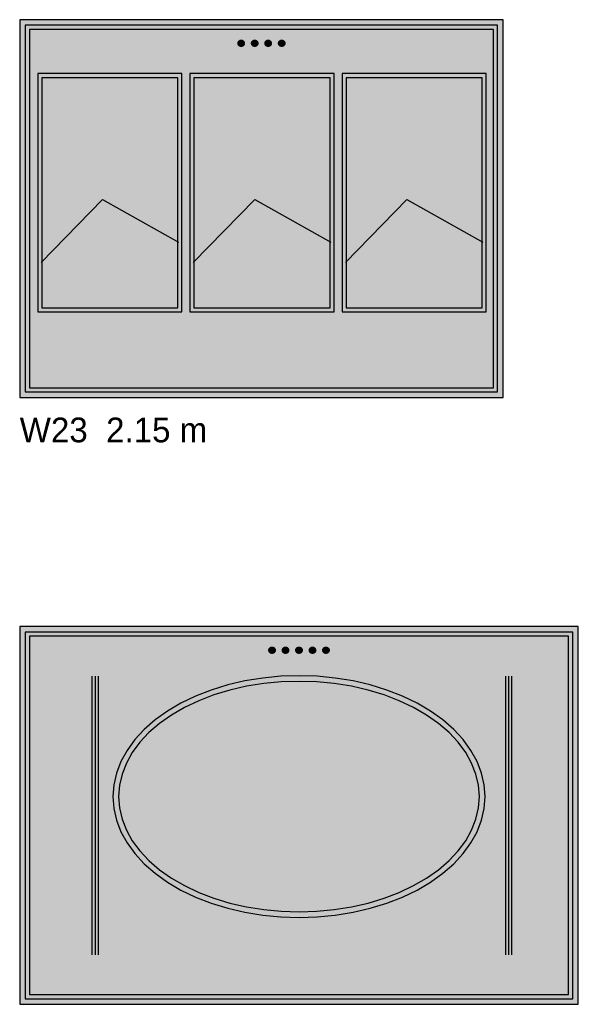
# Model space of a CAD drawing. Header units: metres. Extents: x 0 to 18.5, y -15.3 to 1.8.
# Tile 13 of 17: x 12.8 to 15.3, y -10.8 to -6.4. Entities that reach past the tile are written whole.
import ezdxf

# ---------------------------------------------------------------- set-up
doc = ezdxf.new("R2010")
doc.units = ezdxf.units.M

# ---------------------------------------------------------------- blocks, each defined once
blk = doc.blocks.new('NC_N1_ELEV_W23')
at = {"true_color": 0xf6f5ef}
h = blk.add_hatch(color=256, dxfattribs=at)
h.dxf.hatch_style = 1
h.paths.add_polyline_path([(2.15, 0), (2.15, 1.68), (0, 1.68), (0, 0)])
h = blk.add_hatch(color=256, dxfattribs=at)
h.dxf.hatch_style = 1
h.paths.add_polyline_path([(2.125, 0.025), (2.125, 1.655), (0.025, 1.655), (0.025, 0.025)])
at = {"true_color": 0xa38246}
h = blk.add_hatch(color=256, dxfattribs=at)
h.dxf.hatch_style = 1
h.paths.add_polyline_path([(0.999, 1.575), (0.9989, 1.5736), (0.9987, 1.5723), (0.9984, 1.5709), (0.9979, 1.5696), (0.9973, 1.5684), (0.9966, 1.5672), (0.9958, 1.5661), (0.9949, 1.5651), (0.9939, 1.5642), (0.9928, 1.5634), (0.9916, 1.5627), (0.9904, 1.5621), (0.9891, 1.5616), (0.9877, 1.5613), (0.9864, 1.5611), (0.985, 1.561), (0.9836, 1.5611), (0.9823, 1.5613), (0.9809, 1.5616), (0.9796, 1.5621), (0.9784, 1.5627), (0.9772, 1.5634), (0.9761, 1.5642), (0.9751, 1.5651), (0.9742, 1.5661), (0.9734, 1.5672), (0.9727, 1.5684), (0.9721, 1.5696), (0.9716, 1.5709), (0.9713, 1.5723), (0.9711, 1.5736), (0.971, 1.575), (0.9711, 1.5764), (0.9713, 1.5777), (0.9716, 1.5791), (0.9721, 1.5804), (0.9727, 1.5816), (0.9734, 1.5828), (0.9742, 1.5839), (0.9751, 1.5849), (0.9761, 1.5858), (0.9772, 1.5866), (0.9784, 1.5873), (0.9796, 1.5879), (0.9809, 1.5884), (0.9823, 1.5887), (0.9836, 1.5889), (0.985, 1.589), (0.9864, 1.5889), (0.9877, 1.5887), (0.9891, 1.5884), (0.9904, 1.5879), (0.9916, 1.5873), (0.9928, 1.5866), (0.9939, 1.5858), (0.9949, 1.5849), (0.9958, 1.5839), (0.9966, 1.5828), (0.9973, 1.5816), (0.9979, 1.5804), (0.9984, 1.5791), (0.9987, 1.5777), (0.9989, 1.5764)])
h = blk.add_hatch(color=256, dxfattribs=at)
h.dxf.hatch_style = 1
h.paths.add_polyline_path([(1.059, 1.575), (1.0589, 1.5736), (1.0587, 1.5723), (1.0584, 1.5709), (1.0579, 1.5696), (1.0573, 1.5684), (1.0566, 1.5672), (1.0558, 1.5661), (1.0549, 1.5651), (1.0539, 1.5642), (1.0528, 1.5634), (1.0516, 1.5627), (1.0504, 1.5621), (1.0491, 1.5616), (1.0477, 1.5613), (1.0464, 1.5611), (1.045, 1.561), (1.0436, 1.5611), (1.0423, 1.5613), (1.0409, 1.5616), (1.0396, 1.5621), (1.0384, 1.5627), (1.0372, 1.5634), (1.0361, 1.5642), (1.0351, 1.5651), (1.0342, 1.5661), (1.0334, 1.5672), (1.0327, 1.5684), (1.0321, 1.5696), (1.0316, 1.5709), (1.0313, 1.5723), (1.0311, 1.5736), (1.031, 1.575), (1.0311, 1.5764), (1.0313, 1.5777), (1.0316, 1.5791), (1.0321, 1.5804), (1.0327, 1.5816), (1.0334, 1.5828), (1.0342, 1.5839), (1.0351, 1.5849), (1.0361, 1.5858), (1.0372, 1.5866), (1.0384, 1.5873), (1.0396, 1.5879), (1.0409, 1.5884), (1.0423, 1.5887), (1.0436, 1.5889), (1.045, 1.589), (1.0464, 1.5889), (1.0477, 1.5887), (1.0491, 1.5884), (1.0504, 1.5879), (1.0516, 1.5873), (1.0528, 1.5866), (1.0539, 1.5858), (1.0549, 1.5849), (1.0558, 1.5839), (1.0566, 1.5828), (1.0573, 1.5816), (1.0579, 1.5804), (1.0584, 1.5791), (1.0587, 1.5777), (1.0589, 1.5764)])
h = blk.add_hatch(color=256, dxfattribs=at)
h.dxf.hatch_style = 1
h.paths.add_polyline_path([(1.119, 1.575), (1.1189, 1.5736), (1.1187, 1.5723), (1.1184, 1.5709), (1.1179, 1.5696), (1.1173, 1.5684), (1.1166, 1.5672), (1.1158, 1.5661), (1.1149, 1.5651), (1.1139, 1.5642), (1.1128, 1.5634), (1.1116, 1.5627), (1.1104, 1.5621), (1.1091, 1.5616), (1.1077, 1.5613), (1.1064, 1.5611), (1.105, 1.561), (1.1036, 1.5611), (1.1023, 1.5613), (1.1009, 1.5616), (1.0996, 1.5621), (1.0984, 1.5627), (1.0972, 1.5634), (1.0961, 1.5642), (1.0951, 1.5651), (1.0942, 1.5661), (1.0934, 1.5672), (1.0927, 1.5684), (1.0921, 1.5696), (1.0916, 1.5709), (1.0913, 1.5723), (1.0911, 1.5736), (1.091, 1.575), (1.0911, 1.5764), (1.0913, 1.5777), (1.0916, 1.5791), (1.0921, 1.5804), (1.0927, 1.5816), (1.0934, 1.5828), (1.0942, 1.5839), (1.0951, 1.5849), (1.0961, 1.5858), (1.0972, 1.5866), (1.0984, 1.5873), (1.0996, 1.5879), (1.1009, 1.5884), (1.1023, 1.5887), (1.1036, 1.5889), (1.105, 1.589), (1.1064, 1.5889), (1.1077, 1.5887), (1.1091, 1.5884), (1.1104, 1.5879), (1.1116, 1.5873), (1.1128, 1.5866), (1.1139, 1.5858), (1.1149, 1.5849), (1.1158, 1.5839), (1.1166, 1.5828), (1.1173, 1.5816), (1.1179, 1.5804), (1.1184, 1.5791), (1.1187, 1.5777), (1.1189, 1.5764)])
h = blk.add_hatch(color=256, dxfattribs=at)
h.dxf.hatch_style = 1
h.paths.add_polyline_path([(1.179, 1.575), (1.1789, 1.5736), (1.1787, 1.5723), (1.1784, 1.5709), (1.1779, 1.5696), (1.1773, 1.5684), (1.1766, 1.5672), (1.1758, 1.5661), (1.1749, 1.5651), (1.1739, 1.5642), (1.1728, 1.5634), (1.1716, 1.5627), (1.1704, 1.5621), (1.1691, 1.5616), (1.1677, 1.5613), (1.1664, 1.5611), (1.165, 1.561), (1.1636, 1.5611), (1.1623, 1.5613), (1.1609, 1.5616), (1.1596, 1.5621), (1.1584, 1.5627), (1.1572, 1.5634), (1.1561, 1.5642), (1.1551, 1.5651), (1.1542, 1.5661), (1.1534, 1.5672), (1.1527, 1.5684), (1.1521, 1.5696), (1.1516, 1.5709), (1.1513, 1.5723), (1.1511, 1.5736), (1.151, 1.575), (1.1511, 1.5764), (1.1513, 1.5777), (1.1516, 1.5791), (1.1521, 1.5804), (1.1527, 1.5816), (1.1534, 1.5828), (1.1542, 1.5839), (1.1551, 1.5849), (1.1561, 1.5858), (1.1572, 1.5866), (1.1584, 1.5873), (1.1596, 1.5879), (1.1609, 1.5884), (1.1623, 1.5887), (1.1636, 1.5889), (1.165, 1.589), (1.1664, 1.5889), (1.1677, 1.5887), (1.1691, 1.5884), (1.1704, 1.5879), (1.1716, 1.5873), (1.1728, 1.5866), (1.1739, 1.5858), (1.1749, 1.5849), (1.1758, 1.5839), (1.1766, 1.5828), (1.1773, 1.5816), (1.1779, 1.5804), (1.1784, 1.5791), (1.1787, 1.5777), (1.1789, 1.5764)])
at = {"true_color": 0xf6f5ef}
h = blk.add_hatch(color=256, dxfattribs=at)
h.dxf.hatch_style = 1
h.paths.add_polyline_path([(0.7217, 0.38), (0.7217, 1.44), (0.08, 1.44), (0.08, 0.38)])
h = blk.add_hatch(color=256, dxfattribs=at)
h.dxf.hatch_style = 1
h.paths.add_polyline_path([(1.3983, 0.38), (1.3983, 1.44), (0.7567, 1.44), (0.7567, 0.38)])
h = blk.add_hatch(color=256, dxfattribs=at)
h.dxf.hatch_style = 1
h.paths.add_polyline_path([(2.075, 0.38), (2.075, 1.44), (1.4333, 1.44), (1.4333, 0.38)])
at = {"color": 0, "linetype": 'CONTINUOUS', "lineweight": -2, "true_color": 0xa38246}
for points in [[(2.15, 0), (2.15, 1.68), (0, 1.68), (0, 0)], [(2.125, 0.025), (2.125, 1.655), (0.025, 1.655), (0.025, 0.025)], [(2.107, 0.043), (2.107, 1.637), (0.043, 1.637), (0.043, 0.043)], [(0.7217, 0.38), (0.7217, 1.44), (0.08, 1.44), (0.08, 0.38)], [(0.7037, 0.398), (0.7037, 1.422), (0.098, 1.422), (0.098, 0.398)], [(1.3983, 0.38), (1.3983, 1.44), (0.7567, 1.44), (0.7567, 0.38)], [(1.3803, 0.398), (1.3803, 1.422), (0.7747, 1.422), (0.7747, 0.398)], [(2.075, 0.38), (2.075, 1.44), (1.4333, 1.44), (1.4333, 0.38)], [(2.057, 0.398), (2.057, 1.422), (1.4513, 1.422), (1.4513, 0.398)]]:
    blk.add_lwpolyline(points, close=True, dxfattribs=at)
at = {"color": 0, "linetype": 'CONTINUOUS', "lineweight": -2}
for points in [[(0.999, 1.575), (0.9989, 1.5736), (0.9987, 1.5723), (0.9984, 1.5709), (0.9979, 1.5696), (0.9973, 1.5684), (0.9966, 1.5672), (0.9958, 1.5661), (0.9949, 1.5651), (0.9939, 1.5642), (0.9928, 1.5634), (0.9916, 1.5627), (0.9904, 1.5621), (0.9891, 1.5616), (0.9877, 1.5613), (0.9864, 1.5611), (0.985, 1.561), (0.9836, 1.5611), (0.9823, 1.5613), (0.9809, 1.5616), (0.9796, 1.5621), (0.9784, 1.5627), (0.9772, 1.5634), (0.9761, 1.5642), (0.9751, 1.5651), (0.9742, 1.5661), (0.9734, 1.5672), (0.9727, 1.5684), (0.9721, 1.5696), (0.9716, 1.5709), (0.9713, 1.5723), (0.9711, 1.5736), (0.971, 1.575), (0.9711, 1.5764), (0.9713, 1.5777), (0.9716, 1.5791), (0.9721, 1.5804), (0.9727, 1.5816), (0.9734, 1.5828), (0.9742, 1.5839), (0.9751, 1.5849), (0.9761, 1.5858), (0.9772, 1.5866), (0.9784, 1.5873), (0.9796, 1.5879), (0.9809, 1.5884), (0.9823, 1.5887), (0.9836, 1.5889), (0.985, 1.589), (0.9864, 1.5889), (0.9877, 1.5887), (0.9891, 1.5884), (0.9904, 1.5879), (0.9916, 1.5873), (0.9928, 1.5866), (0.9939, 1.5858), (0.9949, 1.5849), (0.9958, 1.5839), (0.9966, 1.5828), (0.9973, 1.5816), (0.9979, 1.5804), (0.9984, 1.5791), (0.9987, 1.5777), (0.9989, 1.5764)], [(1.059, 1.575), (1.0589, 1.5736), (1.0587, 1.5723), (1.0584, 1.5709), (1.0579, 1.5696), (1.0573, 1.5684), (1.0566, 1.5672), (1.0558, 1.5661), (1.0549, 1.5651), (1.0539, 1.5642), (1.0528, 1.5634), (1.0516, 1.5627), (1.0504, 1.5621), (1.0491, 1.5616), (1.0477, 1.5613), (1.0464, 1.5611), (1.045, 1.561), (1.0436, 1.5611), (1.0423, 1.5613), (1.0409, 1.5616), (1.0396, 1.5621), (1.0384, 1.5627), (1.0372, 1.5634), (1.0361, 1.5642), (1.0351, 1.5651), (1.0342, 1.5661), (1.0334, 1.5672), (1.0327, 1.5684), (1.0321, 1.5696), (1.0316, 1.5709), (1.0313, 1.5723), (1.0311, 1.5736), (1.031, 1.575), (1.0311, 1.5764), (1.0313, 1.5777), (1.0316, 1.5791), (1.0321, 1.5804), (1.0327, 1.5816), (1.0334, 1.5828), (1.0342, 1.5839), (1.0351, 1.5849), (1.0361, 1.5858), (1.0372, 1.5866), (1.0384, 1.5873), (1.0396, 1.5879), (1.0409, 1.5884), (1.0423, 1.5887), (1.0436, 1.5889), (1.045, 1.589), (1.0464, 1.5889), (1.0477, 1.5887), (1.0491, 1.5884), (1.0504, 1.5879), (1.0516, 1.5873), (1.0528, 1.5866), (1.0539, 1.5858), (1.0549, 1.5849), (1.0558, 1.5839), (1.0566, 1.5828), (1.0573, 1.5816), (1.0579, 1.5804), (1.0584, 1.5791), (1.0587, 1.5777), (1.0589, 1.5764)], [(1.119, 1.575), (1.1189, 1.5736), (1.1187, 1.5723), (1.1184, 1.5709), (1.1179, 1.5696), (1.1173, 1.5684), (1.1166, 1.5672), (1.1158, 1.5661), (1.1149, 1.5651), (1.1139, 1.5642), (1.1128, 1.5634), (1.1116, 1.5627), (1.1104, 1.5621), (1.1091, 1.5616), (1.1077, 1.5613), (1.1064, 1.5611), (1.105, 1.561), (1.1036, 1.5611), (1.1023, 1.5613), (1.1009, 1.5616), (1.0996, 1.5621), (1.0984, 1.5627), (1.0972, 1.5634), (1.0961, 1.5642), (1.0951, 1.5651), (1.0942, 1.5661), (1.0934, 1.5672), (1.0927, 1.5684), (1.0921, 1.5696), (1.0916, 1.5709), (1.0913, 1.5723), (1.0911, 1.5736), (1.091, 1.575), (1.0911, 1.5764), (1.0913, 1.5777), (1.0916, 1.5791), (1.0921, 1.5804), (1.0927, 1.5816), (1.0934, 1.5828), (1.0942, 1.5839), (1.0951, 1.5849), (1.0961, 1.5858), (1.0972, 1.5866), (1.0984, 1.5873), (1.0996, 1.5879), (1.1009, 1.5884), (1.1023, 1.5887), (1.1036, 1.5889), (1.105, 1.589), (1.1064, 1.5889), (1.1077, 1.5887), (1.1091, 1.5884), (1.1104, 1.5879), (1.1116, 1.5873), (1.1128, 1.5866), (1.1139, 1.5858), (1.1149, 1.5849), (1.1158, 1.5839), (1.1166, 1.5828), (1.1173, 1.5816), (1.1179, 1.5804), (1.1184, 1.5791), (1.1187, 1.5777), (1.1189, 1.5764)], [(1.179, 1.575), (1.1789, 1.5736), (1.1787, 1.5723), (1.1784, 1.5709), (1.1779, 1.5696), (1.1773, 1.5684), (1.1766, 1.5672), (1.1758, 1.5661), (1.1749, 1.5651), (1.1739, 1.5642), (1.1728, 1.5634), (1.1716, 1.5627), (1.1704, 1.5621), (1.1691, 1.5616), (1.1677, 1.5613), (1.1664, 1.5611), (1.165, 1.561), (1.1636, 1.5611), (1.1623, 1.5613), (1.1609, 1.5616), (1.1596, 1.5621), (1.1584, 1.5627), (1.1572, 1.5634), (1.1561, 1.5642), (1.1551, 1.5651), (1.1542, 1.5661), (1.1534, 1.5672), (1.1527, 1.5684), (1.1521, 1.5696), (1.1516, 1.5709), (1.1513, 1.5723), (1.1511, 1.5736), (1.151, 1.575), (1.1511, 1.5764), (1.1513, 1.5777), (1.1516, 1.5791), (1.1521, 1.5804), (1.1527, 1.5816), (1.1534, 1.5828), (1.1542, 1.5839), (1.1551, 1.5849), (1.1561, 1.5858), (1.1572, 1.5866), (1.1584, 1.5873), (1.1596, 1.5879), (1.1609, 1.5884), (1.1623, 1.5887), (1.1636, 1.5889), (1.165, 1.589), (1.1664, 1.5889), (1.1677, 1.5887), (1.1691, 1.5884), (1.1704, 1.5879), (1.1716, 1.5873), (1.1728, 1.5866), (1.1739, 1.5858), (1.1749, 1.5849), (1.1758, 1.5839), (1.1766, 1.5828), (1.1773, 1.5816), (1.1779, 1.5804), (1.1784, 1.5791), (1.1787, 1.5777), (1.1789, 1.5764)]]:
    blk.add_lwpolyline(points, close=True, dxfattribs=at)
at = {"color": 0, "linetype": 'CONTINUOUS', "lineweight": -2, "true_color": 0x778fa0}
for points in [[(0.095, 0.6), (0.3688, 0.88), (0.7067, 0.69)], [(0.7717, 0.6), (1.0454, 0.88), (1.3833, 0.69)], [(1.4483, 0.6), (1.7221, 0.88), (2.06, 0.69)]]:
    blk.add_lwpolyline(points, dxfattribs=at)
blk = doc.blocks.new('NC_N1_ELEV_W29')
at = {"true_color": 0xf6f5ef}
h = blk.add_hatch(color=256, dxfattribs=at)
h.dxf.hatch_style = 1
h.paths.add_polyline_path([(2.484, 0), (2.484, 1.68), (0, 1.68), (0, 0)])
h = blk.add_hatch(color=256, dxfattribs=at)
h.dxf.hatch_style = 1
h.paths.add_polyline_path([(2.459, 0.025), (2.459, 1.655), (0.025, 1.655), (0.025, 0.025)])
at = {"true_color": 0xa38246}
h = blk.add_hatch(color=256, dxfattribs=at)
h.dxf.hatch_style = 1
h.paths.add_polyline_path([(1.136, 1.575), (1.1359, 1.5736), (1.1357, 1.5723), (1.1354, 1.5709), (1.1349, 1.5696), (1.1343, 1.5684), (1.1336, 1.5672), (1.1328, 1.5661), (1.1319, 1.5651), (1.1309, 1.5642), (1.1298, 1.5634), (1.1286, 1.5627), (1.1274, 1.5621), (1.1261, 1.5616), (1.1247, 1.5613), (1.1234, 1.5611), (1.122, 1.561), (1.1206, 1.5611), (1.1193, 1.5613), (1.1179, 1.5616), (1.1166, 1.5621), (1.1154, 1.5627), (1.1142, 1.5634), (1.1131, 1.5642), (1.1121, 1.5651), (1.1112, 1.5661), (1.1104, 1.5672), (1.1097, 1.5684), (1.1091, 1.5696), (1.1086, 1.5709), (1.1083, 1.5723), (1.1081, 1.5736), (1.108, 1.575), (1.1081, 1.5764), (1.1083, 1.5777), (1.1086, 1.5791), (1.1091, 1.5804), (1.1097, 1.5816), (1.1104, 1.5828), (1.1112, 1.5839), (1.1121, 1.5849), (1.1131, 1.5858), (1.1142, 1.5866), (1.1154, 1.5873), (1.1166, 1.5879), (1.1179, 1.5884), (1.1193, 1.5887), (1.1206, 1.5889), (1.122, 1.589), (1.1234, 1.5889), (1.1247, 1.5887), (1.1261, 1.5884), (1.1274, 1.5879), (1.1286, 1.5873), (1.1298, 1.5866), (1.1309, 1.5858), (1.1319, 1.5849), (1.1328, 1.5839), (1.1336, 1.5828), (1.1343, 1.5816), (1.1349, 1.5804), (1.1354, 1.5791), (1.1357, 1.5777), (1.1359, 1.5764)])
h = blk.add_hatch(color=256, dxfattribs=at)
h.dxf.hatch_style = 1
h.paths.add_polyline_path([(1.196, 1.575), (1.1959, 1.5736), (1.1957, 1.5723), (1.1954, 1.5709), (1.1949, 1.5696), (1.1943, 1.5684), (1.1936, 1.5672), (1.1928, 1.5661), (1.1919, 1.5651), (1.1909, 1.5642), (1.1898, 1.5634), (1.1886, 1.5627), (1.1874, 1.5621), (1.1861, 1.5616), (1.1847, 1.5613), (1.1834, 1.5611), (1.182, 1.561), (1.1806, 1.5611), (1.1793, 1.5613), (1.1779, 1.5616), (1.1766, 1.5621), (1.1754, 1.5627), (1.1742, 1.5634), (1.1731, 1.5642), (1.1721, 1.5651), (1.1712, 1.5661), (1.1704, 1.5672), (1.1697, 1.5684), (1.1691, 1.5696), (1.1686, 1.5709), (1.1683, 1.5723), (1.1681, 1.5736), (1.168, 1.575), (1.1681, 1.5764), (1.1683, 1.5777), (1.1686, 1.5791), (1.1691, 1.5804), (1.1697, 1.5816), (1.1704, 1.5828), (1.1712, 1.5839), (1.1721, 1.5849), (1.1731, 1.5858), (1.1742, 1.5866), (1.1754, 1.5873), (1.1766, 1.5879), (1.1779, 1.5884), (1.1793, 1.5887), (1.1806, 1.5889), (1.182, 1.589), (1.1834, 1.5889), (1.1847, 1.5887), (1.1861, 1.5884), (1.1874, 1.5879), (1.1886, 1.5873), (1.1898, 1.5866), (1.1909, 1.5858), (1.1919, 1.5849), (1.1928, 1.5839), (1.1936, 1.5828), (1.1943, 1.5816), (1.1949, 1.5804), (1.1954, 1.5791), (1.1957, 1.5777), (1.1959, 1.5764)])
h = blk.add_hatch(color=256, dxfattribs=at)
h.dxf.hatch_style = 1
h.paths.add_polyline_path([(1.256, 1.575), (1.2559, 1.5736), (1.2557, 1.5723), (1.2554, 1.5709), (1.2549, 1.5696), (1.2543, 1.5684), (1.2536, 1.5672), (1.2528, 1.5661), (1.2519, 1.5651), (1.2509, 1.5642), (1.2498, 1.5634), (1.2486, 1.5627), (1.2474, 1.5621), (1.2461, 1.5616), (1.2447, 1.5613), (1.2434, 1.5611), (1.242, 1.561), (1.2406, 1.5611), (1.2393, 1.5613), (1.2379, 1.5616), (1.2366, 1.5621), (1.2354, 1.5627), (1.2342, 1.5634), (1.2331, 1.5642), (1.2321, 1.5651), (1.2312, 1.5661), (1.2304, 1.5672), (1.2297, 1.5684), (1.2291, 1.5696), (1.2286, 1.5709), (1.2283, 1.5723), (1.2281, 1.5736), (1.228, 1.575), (1.2281, 1.5764), (1.2283, 1.5777), (1.2286, 1.5791), (1.2291, 1.5804), (1.2297, 1.5816), (1.2304, 1.5828), (1.2312, 1.5839), (1.2321, 1.5849), (1.2331, 1.5858), (1.2342, 1.5866), (1.2354, 1.5873), (1.2366, 1.5879), (1.2379, 1.5884), (1.2393, 1.5887), (1.2406, 1.5889), (1.242, 1.589), (1.2434, 1.5889), (1.2447, 1.5887), (1.2461, 1.5884), (1.2474, 1.5879), (1.2486, 1.5873), (1.2498, 1.5866), (1.2509, 1.5858), (1.2519, 1.5849), (1.2528, 1.5839), (1.2536, 1.5828), (1.2543, 1.5816), (1.2549, 1.5804), (1.2554, 1.5791), (1.2557, 1.5777), (1.2559, 1.5764)])
h = blk.add_hatch(color=256, dxfattribs=at)
h.dxf.hatch_style = 1
h.paths.add_polyline_path([(1.316, 1.575), (1.3159, 1.5736), (1.3157, 1.5723), (1.3154, 1.5709), (1.3149, 1.5696), (1.3143, 1.5684), (1.3136, 1.5672), (1.3128, 1.5661), (1.3119, 1.5651), (1.3109, 1.5642), (1.3098, 1.5634), (1.3086, 1.5627), (1.3074, 1.5621), (1.3061, 1.5616), (1.3047, 1.5613), (1.3034, 1.5611), (1.302, 1.561), (1.3006, 1.5611), (1.2993, 1.5613), (1.2979, 1.5616), (1.2966, 1.5621), (1.2954, 1.5627), (1.2942, 1.5634), (1.2931, 1.5642), (1.2921, 1.5651), (1.2912, 1.5661), (1.2904, 1.5672), (1.2897, 1.5684), (1.2891, 1.5696), (1.2886, 1.5709), (1.2883, 1.5723), (1.2881, 1.5736), (1.288, 1.575), (1.2881, 1.5764), (1.2883, 1.5777), (1.2886, 1.5791), (1.2891, 1.5804), (1.2897, 1.5816), (1.2904, 1.5828), (1.2912, 1.5839), (1.2921, 1.5849), (1.2931, 1.5858), (1.2942, 1.5866), (1.2954, 1.5873), (1.2966, 1.5879), (1.2979, 1.5884), (1.2993, 1.5887), (1.3006, 1.5889), (1.302, 1.589), (1.3034, 1.5889), (1.3047, 1.5887), (1.3061, 1.5884), (1.3074, 1.5879), (1.3086, 1.5873), (1.3098, 1.5866), (1.3109, 1.5858), (1.3119, 1.5849), (1.3128, 1.5839), (1.3136, 1.5828), (1.3143, 1.5816), (1.3149, 1.5804), (1.3154, 1.5791), (1.3157, 1.5777), (1.3159, 1.5764)])
h = blk.add_hatch(color=256, dxfattribs=at)
h.dxf.hatch_style = 1
h.paths.add_polyline_path([(1.376, 1.575), (1.3759, 1.5736), (1.3757, 1.5723), (1.3754, 1.5709), (1.3749, 1.5696), (1.3743, 1.5684), (1.3736, 1.5672), (1.3728, 1.5661), (1.3719, 1.5651), (1.3709, 1.5642), (1.3698, 1.5634), (1.3686, 1.5627), (1.3674, 1.5621), (1.3661, 1.5616), (1.3647, 1.5613), (1.3634, 1.5611), (1.362, 1.561), (1.3606, 1.5611), (1.3593, 1.5613), (1.3579, 1.5616), (1.3566, 1.5621), (1.3554, 1.5627), (1.3542, 1.5634), (1.3531, 1.5642), (1.3521, 1.5651), (1.3512, 1.5661), (1.3504, 1.5672), (1.3497, 1.5684), (1.3491, 1.5696), (1.3486, 1.5709), (1.3483, 1.5723), (1.3481, 1.5736), (1.348, 1.575), (1.3481, 1.5764), (1.3483, 1.5777), (1.3486, 1.5791), (1.3491, 1.5804), (1.3497, 1.5816), (1.3504, 1.5828), (1.3512, 1.5839), (1.3521, 1.5849), (1.3531, 1.5858), (1.3542, 1.5866), (1.3554, 1.5873), (1.3566, 1.5879), (1.3579, 1.5884), (1.3593, 1.5887), (1.3606, 1.5889), (1.362, 1.589), (1.3634, 1.5889), (1.3647, 1.5887), (1.3661, 1.5884), (1.3674, 1.5879), (1.3686, 1.5873), (1.3698, 1.5866), (1.3709, 1.5858), (1.3719, 1.5849), (1.3728, 1.5839), (1.3736, 1.5828), (1.3743, 1.5816), (1.3749, 1.5804), (1.3754, 1.5791), (1.3757, 1.5777), (1.3759, 1.5764)])
at = {"true_color": 0xd2dee5}
h = blk.add_hatch(color=256, dxfattribs=at)
h.dxf.hatch_style = 1
h.paths.add_polyline_path([(2.0694, 0.924), (2.0654, 0.9767), (2.0535, 1.0289), (2.0338, 1.0801), (2.0064, 1.1297), (1.9717, 1.1774), (1.93, 1.2227), (1.8816, 1.265), (1.8271, 1.3041), (1.7669, 1.3396), (1.7017, 1.371), (1.632, 1.3981), (1.5586, 1.4207), (1.4822, 1.4385), (1.4034, 1.4513), (1.3231, 1.459), (1.242, 1.4616), (1.1609, 1.459), (1.0806, 1.4513), (1.0018, 1.4385), (0.9254, 1.4207), (0.852, 1.3981), (0.7823, 1.371), (0.7171, 1.3396), (0.6569, 1.3041), (0.6024, 1.265), (0.554, 1.2227), (0.5123, 1.1774), (0.4776, 1.1297), (0.4502, 1.0801), (0.4305, 1.0289), (0.4186, 0.9767), (0.4146, 0.924), (0.4186, 0.8713), (0.4305, 0.8191), (0.4502, 0.7679), (0.4776, 0.7183), (0.5123, 0.6706), (0.554, 0.6253), (0.6024, 0.583), (0.6569, 0.5439), (0.7171, 0.5084), (0.7823, 0.477), (0.852, 0.4499), (0.9254, 0.4273), (1.0018, 0.4095), (1.0806, 0.3967), (1.1609, 0.389), (1.242, 0.3864), (1.3231, 0.389), (1.4034, 0.3967), (1.4822, 0.4095), (1.5586, 0.4273), (1.632, 0.4499), (1.7017, 0.477), (1.7669, 0.5084), (1.8271, 0.5439), (1.8816, 0.583), (1.93, 0.6253), (1.9717, 0.6706), (2.0064, 0.7183), (2.0338, 0.7679), (2.0535, 0.8191), (2.0654, 0.8713)])
at = {"color": 0, "linetype": 'CONTINUOUS', "lineweight": -2, "true_color": 0xa38246}
for points in [[(2.484, 0), (2.484, 1.68), (0, 1.68), (0, 0)], [(2.459, 0.025), (2.459, 1.655), (0.025, 1.655), (0.025, 0.025)], [(2.441, 0.043), (2.441, 1.637), (0.043, 1.637), (0.043, 0.043)], [(2.0694, 0.924), (2.0654, 0.9767), (2.0535, 1.0289), (2.0338, 1.0801), (2.0064, 1.1297), (1.9717, 1.1774), (1.93, 1.2227), (1.8816, 1.265), (1.8271, 1.3041), (1.7669, 1.3396), (1.7017, 1.371), (1.632, 1.3981), (1.5586, 1.4207), (1.4822, 1.4385), (1.4034, 1.4513), (1.3231, 1.459), (1.242, 1.4616), (1.1609, 1.459), (1.0806, 1.4513), (1.0018, 1.4385), (0.9254, 1.4207), (0.852, 1.3981), (0.7823, 1.371), (0.7171, 1.3396), (0.6569, 1.3041), (0.6024, 1.265), (0.554, 1.2227), (0.5123, 1.1774), (0.4776, 1.1297), (0.4502, 1.0801), (0.4305, 1.0289), (0.4186, 0.9767), (0.4146, 0.924), (0.4186, 0.8713), (0.4305, 0.8191), (0.4502, 0.7679), (0.4776, 0.7183), (0.5123, 0.6706), (0.554, 0.6253), (0.6024, 0.583), (0.6569, 0.5439), (0.7171, 0.5084), (0.7823, 0.477), (0.852, 0.4499), (0.9254, 0.4273), (1.0018, 0.4095), (1.0806, 0.3967), (1.1609, 0.389), (1.242, 0.3864), (1.3231, 0.389), (1.4034, 0.3967), (1.4822, 0.4095), (1.5586, 0.4273), (1.632, 0.4499), (1.7017, 0.477), (1.7669, 0.5084), (1.8271, 0.5439), (1.8816, 0.583), (1.93, 0.6253), (1.9717, 0.6706), (2.0064, 0.7183), (2.0338, 0.7679), (2.0535, 0.8191), (2.0654, 0.8713)], [(2.0444, 0.924), (2.0405, 0.9742), (2.029, 1.024), (2.0098, 1.0728), (1.9833, 1.1202), (1.9497, 1.1656), (1.9092, 1.2088), (1.8623, 1.2492), (1.8094, 1.2865), (1.751, 1.3202), (1.6878, 1.3502), (1.6202, 1.3761), (1.5491, 1.3976), (1.4749, 1.4145), (1.3985, 1.4268), (1.3206, 1.4341), (1.242, 1.4366), (1.1634, 1.4341), (1.0855, 1.4268), (1.0091, 1.4145), (0.9349, 1.3976), (0.8638, 1.3761), (0.7962, 1.3502), (0.733, 1.3202), (0.6746, 1.2865), (0.6217, 1.2492), (0.5748, 1.2088), (0.5343, 1.1656), (0.5007, 1.1202), (0.4742, 1.0728), (0.455, 1.024), (0.4435, 0.9742), (0.4396, 0.924), (0.4435, 0.8738), (0.455, 0.824), (0.4742, 0.7752), (0.5007, 0.7278), (0.5343, 0.6824), (0.5748, 0.6392), (0.6217, 0.5988), (0.6746, 0.5615), (0.733, 0.5278), (0.7962, 0.4978), (0.8638, 0.4719), (0.9349, 0.4504), (1.0091, 0.4335), (1.0855, 0.4212), (1.1634, 0.4139), (1.242, 0.4114), (1.3206, 0.4139), (1.3985, 0.4212), (1.4749, 0.4335), (1.5491, 0.4504), (1.6202, 0.4719), (1.6878, 0.4978), (1.751, 0.5278), (1.8094, 0.5615), (1.8623, 0.5988), (1.9092, 0.6392), (1.9497, 0.6824), (1.9833, 0.7278), (2.0098, 0.7752), (2.029, 0.824), (2.0405, 0.8738)]]:
    blk.add_lwpolyline(points, close=True, dxfattribs=at)
at = {"color": 0, "linetype": 'CONTINUOUS', "lineweight": -2}
for points in [[(1.136, 1.575), (1.1359, 1.5736), (1.1357, 1.5723), (1.1354, 1.5709), (1.1349, 1.5696), (1.1343, 1.5684), (1.1336, 1.5672), (1.1328, 1.5661), (1.1319, 1.5651), (1.1309, 1.5642), (1.1298, 1.5634), (1.1286, 1.5627), (1.1274, 1.5621), (1.1261, 1.5616), (1.1247, 1.5613), (1.1234, 1.5611), (1.122, 1.561), (1.1206, 1.5611), (1.1193, 1.5613), (1.1179, 1.5616), (1.1166, 1.5621), (1.1154, 1.5627), (1.1142, 1.5634), (1.1131, 1.5642), (1.1121, 1.5651), (1.1112, 1.5661), (1.1104, 1.5672), (1.1097, 1.5684), (1.1091, 1.5696), (1.1086, 1.5709), (1.1083, 1.5723), (1.1081, 1.5736), (1.108, 1.575), (1.1081, 1.5764), (1.1083, 1.5777), (1.1086, 1.5791), (1.1091, 1.5804), (1.1097, 1.5816), (1.1104, 1.5828), (1.1112, 1.5839), (1.1121, 1.5849), (1.1131, 1.5858), (1.1142, 1.5866), (1.1154, 1.5873), (1.1166, 1.5879), (1.1179, 1.5884), (1.1193, 1.5887), (1.1206, 1.5889), (1.122, 1.589), (1.1234, 1.5889), (1.1247, 1.5887), (1.1261, 1.5884), (1.1274, 1.5879), (1.1286, 1.5873), (1.1298, 1.5866), (1.1309, 1.5858), (1.1319, 1.5849), (1.1328, 1.5839), (1.1336, 1.5828), (1.1343, 1.5816), (1.1349, 1.5804), (1.1354, 1.5791), (1.1357, 1.5777), (1.1359, 1.5764)], [(1.196, 1.575), (1.1959, 1.5736), (1.1957, 1.5723), (1.1954, 1.5709), (1.1949, 1.5696), (1.1943, 1.5684), (1.1936, 1.5672), (1.1928, 1.5661), (1.1919, 1.5651), (1.1909, 1.5642), (1.1898, 1.5634), (1.1886, 1.5627), (1.1874, 1.5621), (1.1861, 1.5616), (1.1847, 1.5613), (1.1834, 1.5611), (1.182, 1.561), (1.1806, 1.5611), (1.1793, 1.5613), (1.1779, 1.5616), (1.1766, 1.5621), (1.1754, 1.5627), (1.1742, 1.5634), (1.1731, 1.5642), (1.1721, 1.5651), (1.1712, 1.5661), (1.1704, 1.5672), (1.1697, 1.5684), (1.1691, 1.5696), (1.1686, 1.5709), (1.1683, 1.5723), (1.1681, 1.5736), (1.168, 1.575), (1.1681, 1.5764), (1.1683, 1.5777), (1.1686, 1.5791), (1.1691, 1.5804), (1.1697, 1.5816), (1.1704, 1.5828), (1.1712, 1.5839), (1.1721, 1.5849), (1.1731, 1.5858), (1.1742, 1.5866), (1.1754, 1.5873), (1.1766, 1.5879), (1.1779, 1.5884), (1.1793, 1.5887), (1.1806, 1.5889), (1.182, 1.589), (1.1834, 1.5889), (1.1847, 1.5887), (1.1861, 1.5884), (1.1874, 1.5879), (1.1886, 1.5873), (1.1898, 1.5866), (1.1909, 1.5858), (1.1919, 1.5849), (1.1928, 1.5839), (1.1936, 1.5828), (1.1943, 1.5816), (1.1949, 1.5804), (1.1954, 1.5791), (1.1957, 1.5777), (1.1959, 1.5764)], [(1.256, 1.575), (1.2559, 1.5736), (1.2557, 1.5723), (1.2554, 1.5709), (1.2549, 1.5696), (1.2543, 1.5684), (1.2536, 1.5672), (1.2528, 1.5661), (1.2519, 1.5651), (1.2509, 1.5642), (1.2498, 1.5634), (1.2486, 1.5627), (1.2474, 1.5621), (1.2461, 1.5616), (1.2447, 1.5613), (1.2434, 1.5611), (1.242, 1.561), (1.2406, 1.5611), (1.2393, 1.5613), (1.2379, 1.5616), (1.2366, 1.5621), (1.2354, 1.5627), (1.2342, 1.5634), (1.2331, 1.5642), (1.2321, 1.5651), (1.2312, 1.5661), (1.2304, 1.5672), (1.2297, 1.5684), (1.2291, 1.5696), (1.2286, 1.5709), (1.2283, 1.5723), (1.2281, 1.5736), (1.228, 1.575), (1.2281, 1.5764), (1.2283, 1.5777), (1.2286, 1.5791), (1.2291, 1.5804), (1.2297, 1.5816), (1.2304, 1.5828), (1.2312, 1.5839), (1.2321, 1.5849), (1.2331, 1.5858), (1.2342, 1.5866), (1.2354, 1.5873), (1.2366, 1.5879), (1.2379, 1.5884), (1.2393, 1.5887), (1.2406, 1.5889), (1.242, 1.589), (1.2434, 1.5889), (1.2447, 1.5887), (1.2461, 1.5884), (1.2474, 1.5879), (1.2486, 1.5873), (1.2498, 1.5866), (1.2509, 1.5858), (1.2519, 1.5849), (1.2528, 1.5839), (1.2536, 1.5828), (1.2543, 1.5816), (1.2549, 1.5804), (1.2554, 1.5791), (1.2557, 1.5777), (1.2559, 1.5764)], [(1.316, 1.575), (1.3159, 1.5736), (1.3157, 1.5723), (1.3154, 1.5709), (1.3149, 1.5696), (1.3143, 1.5684), (1.3136, 1.5672), (1.3128, 1.5661), (1.3119, 1.5651), (1.3109, 1.5642), (1.3098, 1.5634), (1.3086, 1.5627), (1.3074, 1.5621), (1.3061, 1.5616), (1.3047, 1.5613), (1.3034, 1.5611), (1.302, 1.561), (1.3006, 1.5611), (1.2993, 1.5613), (1.2979, 1.5616), (1.2966, 1.5621), (1.2954, 1.5627), (1.2942, 1.5634), (1.2931, 1.5642), (1.2921, 1.5651), (1.2912, 1.5661), (1.2904, 1.5672), (1.2897, 1.5684), (1.2891, 1.5696), (1.2886, 1.5709), (1.2883, 1.5723), (1.2881, 1.5736), (1.288, 1.575), (1.2881, 1.5764), (1.2883, 1.5777), (1.2886, 1.5791), (1.2891, 1.5804), (1.2897, 1.5816), (1.2904, 1.5828), (1.2912, 1.5839), (1.2921, 1.5849), (1.2931, 1.5858), (1.2942, 1.5866), (1.2954, 1.5873), (1.2966, 1.5879), (1.2979, 1.5884), (1.2993, 1.5887), (1.3006, 1.5889), (1.302, 1.589), (1.3034, 1.5889), (1.3047, 1.5887), (1.3061, 1.5884), (1.3074, 1.5879), (1.3086, 1.5873), (1.3098, 1.5866), (1.3109, 1.5858), (1.3119, 1.5849), (1.3128, 1.5839), (1.3136, 1.5828), (1.3143, 1.5816), (1.3149, 1.5804), (1.3154, 1.5791), (1.3157, 1.5777), (1.3159, 1.5764)], [(1.376, 1.575), (1.3759, 1.5736), (1.3757, 1.5723), (1.3754, 1.5709), (1.3749, 1.5696), (1.3743, 1.5684), (1.3736, 1.5672), (1.3728, 1.5661), (1.3719, 1.5651), (1.3709, 1.5642), (1.3698, 1.5634), (1.3686, 1.5627), (1.3674, 1.5621), (1.3661, 1.5616), (1.3647, 1.5613), (1.3634, 1.5611), (1.362, 1.561), (1.3606, 1.5611), (1.3593, 1.5613), (1.3579, 1.5616), (1.3566, 1.5621), (1.3554, 1.5627), (1.3542, 1.5634), (1.3531, 1.5642), (1.3521, 1.5651), (1.3512, 1.5661), (1.3504, 1.5672), (1.3497, 1.5684), (1.3491, 1.5696), (1.3486, 1.5709), (1.3483, 1.5723), (1.3481, 1.5736), (1.348, 1.575), (1.3481, 1.5764), (1.3483, 1.5777), (1.3486, 1.5791), (1.3491, 1.5804), (1.3497, 1.5816), (1.3504, 1.5828), (1.3512, 1.5839), (1.3521, 1.5849), (1.3531, 1.5858), (1.3542, 1.5866), (1.3554, 1.5873), (1.3566, 1.5879), (1.3579, 1.5884), (1.3593, 1.5887), (1.3606, 1.5889), (1.362, 1.589), (1.3634, 1.5889), (1.3647, 1.5887), (1.3661, 1.5884), (1.3674, 1.5879), (1.3686, 1.5873), (1.3698, 1.5866), (1.3709, 1.5858), (1.3719, 1.5849), (1.3728, 1.5839), (1.3736, 1.5828), (1.3743, 1.5816), (1.3749, 1.5804), (1.3754, 1.5791), (1.3757, 1.5777), (1.3759, 1.5764)]]:
    blk.add_lwpolyline(points, close=True, dxfattribs=at)
at = {"color": 0, "linetype": 'CONTINUOUS', "lineweight": -2, "true_color": 0xa38246}
for points in [[(0.3229, 0.22), (0.3229, 1.46)], [(0.3369, 0.22), (0.3369, 1.46)], [(0.3509, 0.22), (0.3509, 1.46)], [(2.1611, 0.22), (2.1611, 1.46)], [(2.1751, 0.22), (2.1751, 1.46)], [(2.1891, 0.22), (2.1891, 1.46)]]:
    blk.add_lwpolyline(points, dxfattribs=at)

msp = doc.modelspace()

# ---------------------------------------------------------------- block references
for name, p in [('NC_N1_ELEV_W23', (12.8, -8.1)), ('NC_N1_ELEV_W29', (12.8, -10.8))]:
    msp.add_blockref(name, p)

# ---------------------------------------------------------------- texts
at = {"color": 0}
msp.add_text('W23  2.15 m', height=0.11, dxfattribs=at).set_placement((12.8, -8.3))

doc.saveas('drawing.dxf')
